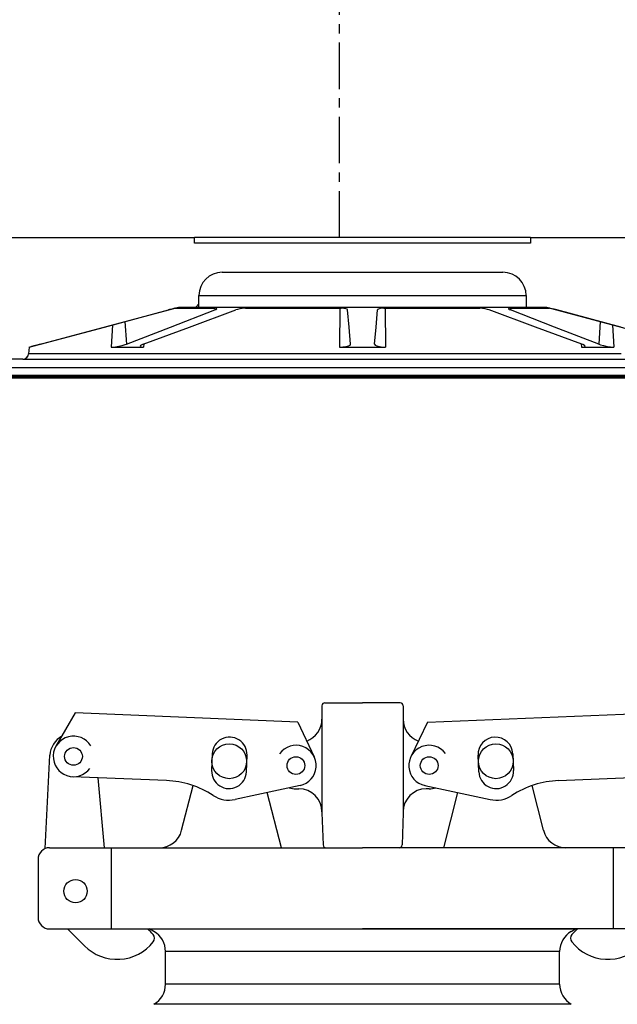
# Model space of a CAD drawing. Extents: x -169 to 2224, y 0 to 2796.
# Tile 218 of 256: x 1595.42 to 1601.87, y 413.24 to 423.85. Entities that reach past the tile are written whole.
import ezdxf

# ---------------------------------------------------------------- set-up
doc = ezdxf.new("R2010")
doc.units = 0
doc.header["$MEASUREMENT"] = 0
doc.header["$PDSIZE"] = 1
doc.linetypes.add('CENTER1', pattern=[0.6625, 0.5, -0.075, 0.0125, -0.075])
doc.layers.get('DEFPOINTS').update_dxf_attribs({"linetype": 'CONTINUOUS'})
for name, color, linetype in [('CENTERLINE', 3, 'CENTER1'), ('DIM', 3, 'CONTINUOUS'), ('FILL-CAP', 1, 'CONTINUOUS'), ('SPILL-BUCKET', 1, 'CONTINUOUS'), ('SWIVEL-ADAPTOR', 1, 'CONTINUOUS')]:
    doc.layers.add(name, color=color, linetype=linetype)
doc.layers.add('FREEZE-LINES', color=8, linetype='CONTINUOUS', plot=False)
doc.styles.add('SIMPLEX', font='simplex')
doc.dimstyles.new('DIM64', dxfattribs={"dimscale": 64, "dimtxt": 0.09375, "dimasz": 0.09375, "dimexe": 0.0625, "dimexo": 0.0625, "dimgap": 0.046875, "dimtad": 1, "dimdec": 4, "dimzin": 3, "dimdsep": 46, "dimlunit": 4, "dimtxsty": 'SIMPLEX', "dimcen": 0, "dimclrd": 256, "dimclre": 256, "dimclrt": 256, "dimadec": 0, "dimazin": 0, "dimtfac": 1, "dimtdec": 4, "dimtmove": 0, "dimatfit": 3, "dimfxl": 1, "dimfrac": 2, "dimtolj": 1, "dimtzin": 0, "dimarcsym": 0})

# ---------------------------------------------------------------- blocks, each defined once
blk = doc.blocks.new('*D19')
at = {"layer": 'DEFPOINTS', "color": 0, "transparency": 16777216}
for p in [(1294.365, 414.289), (1931.872, 414.007), (1931.872, 136.516)]:
    blk.add_point(p, dxfattribs=at)
at = {"layer": 'DIM', "lineweight": -2, "transparency": 16777216}
for p, q in [((1294.365, 410.289), (1294.365, 132.516)), ((1931.872, 410.007), (1931.872, 132.516)), ((1300.365, 136.516), (1925.872, 136.516))]:
    blk.add_line(p, q, dxfattribs=at)
at = {"layer": 'DIM', "transparency": 16777216}
for points in [[(1300.365, 137.516), (1300.365, 135.516), (1294.365, 136.516)], [(1925.872, 137.516), (1925.872, 135.516), (1931.872, 136.516)]]:
    blk.add_solid(points, dxfattribs=at)
at = {"layer": 'DIM', "transparency": 16777216, "insert": (1613.119, 144.087), "char_height": 6, "attachment_point": 5, "style": 'SIMPLEX'}
blk.add_mtext('\\A1;53\'-1 1/2" (F.V. TANK SLAB)', dxfattribs=at)

msp = doc.modelspace()

# ---------------------------------------------------------------- linework, layer by layer
at = {"layer": 'CENTERLINE', "flags": 128}
msp.add_lwpolyline([(1598.87181, 421.50736), (1598.87181, 439.73881), (1606.9608, 447.8278), (1606.9608, 465.14738)], dxfattribs=at)
at = {"layer": 'FILL-CAP', "linetype": 'Continuous'}
for p, q in [((1598.6843, 416.46131), (1598.6843, 416.31556)), ((1598.71555, 416.49256), (1599.1218, 416.49256)), ((1599.52805, 416.49256), (1599.1218, 416.49256)), ((1599.5593, 416.46131), (1599.5593, 416.31556)), ((1596.02323, 416.38242), (1595.81488, 416.024)), ((1598.42246, 416.28395), (1596.02323, 416.38242)), ((1598.6843, 416.31556), (1598.6843, 415.31556)), ((1599.5593, 416.31556), (1599.5593, 415.30506)), ((1599.82115, 416.28395), (1602.22038, 416.38242)), ((1598.42246, 416.28395), (1598.60072, 415.90966)), ((1599.82115, 416.28395), (1599.64288, 415.90966)), ((1595.69908, 414.92059), (1595.75009, 415.92746)), ((1597.50119, 415.94269), (1597.4938, 415.76284)), ((1597.86849, 415.74747), (1597.87587, 415.92731)), ((1600.37512, 415.74747), (1600.36774, 415.92731)), ((1600.74242, 415.94269), (1600.7498, 415.76284)), ((1597.00765, 415.65394), (1595.99503, 415.6955)), ((1596.33675, 414.93006), (1596.27087, 415.68418)), ((1601.23596, 415.65394), (1602.24858, 415.6955)), ((1597.17034, 415.11782), (1597.29418, 415.59962)), ((1598.44938, 415.60177), (1597.74696, 415.45018)), ((1599.79423, 415.60177), (1600.49664, 415.45018)), ((1601.07327, 415.11782), (1600.94942, 415.59962)), ((1598.24634, 414.93082), (1598.09361, 415.52499)), ((1598.4033, 415.56556), (1598.4343, 415.56556)), ((1599.8403, 415.56556), (1599.8093, 415.56556)), ((1599.99727, 414.93082), (1600.15, 415.52499)), ((1598.6843, 415.31556), (1598.6843, 415.30506)), ((1598.6843, 415.30506), (1598.69635, 414.96022)), ((1599.5593, 415.30506), (1599.54726, 414.96022)), ((1599.5593, 415.31556), (1599.5593, 415.30506)), ((1595.7468, 414.93006), (1596.92821, 414.93006)), ((1596.4143, 414.05506), (1596.4143, 414.93006)), ((1596.92821, 414.93006), (1599.1218, 414.93006)), ((1601.3154, 414.93006), (1599.1218, 414.93006)), ((1602.4968, 414.93006), (1601.3154, 414.93006)), ((1601.8293, 414.05506), (1601.8293, 414.93006)), ((1595.6218, 414.80506), (1595.6218, 414.18006)), ((1595.7468, 414.05506), (1599.1218, 414.05506)), ((1595.93897, 414.05506), (1596.12183, 413.87294)), ((1602.4968, 414.05506), (1599.1218, 414.05506))]:
    msp.add_line(p, q, dxfattribs=at)
at = {"layer": 'FILL-CAP', "color": 7, "linetype": 'Continuous'}
for centre, radius in [((1596.004, 415.91407), 0.0955), ((1597.6843, 415.86206), 0.1875), ((1600.5593, 415.86206), 0.1875), ((1598.4033, 415.81556), 0.0955), ((1599.8403, 415.81556), 0.0955), ((1596.0263, 414.46206), 0.126)]:
    msp.add_circle(centre, radius, dxfattribs=at)
at = {"layer": 'FILL-CAP', "linetype": 'Continuous'}
msp.add_circle((1598.4033, 415.81556), 0.096, dxfattribs=at)
for centre, radius, start, end in [((1598.71555, 416.46131), 0.03125, 90, 180), ((1599.52805, 416.46131), 0.03125, 0, 90), ((1598.4343, 416.31556), 0.25, 289.892293, 0), ((1599.8093, 416.31556), 0.25, 180, 250.107707), ((1595.99977, 415.91481), 0.25, 119.01975, 177.100106), ((1596.00408, 415.91407), 0.2188, 31.207475, 324.090131), ((1598.4033, 415.81556), 0.2187, 281.860503, 144.076614), ((1599.83906, 415.81549), 0.2187, 36.599886, 258.815997), ((1596.96664, 414.65478), 1, 57.003012, 87.64961), ((1598.4033, 415.81556), 0.25, 253.199633, 269.999877), ((1599.8403, 415.81556), 0.25, 270.000123, 286.800367), ((1601.27697, 414.65478), 1, 92.35039, 122.996988), ((1597.68115, 415.75515), 0.312, 237.003012, 282.178318), ((1598.4343, 415.31556), 0.25, 0, 90), ((1599.8093, 415.31556), 0.25, 90, 180), ((1600.56246, 415.75515), 0.312, 257.821682, 302.996988), ((1596.92821, 415.18006), 0.25, 270, 345.58427), ((1601.3154, 415.18006), 0.25, 194.41573, 270), ((1598.72758, 414.96131), 0.03125, 182, 270), ((1599.51603, 414.96131), 0.03125, 270, 358), ((1595.7468, 414.80506), 0.125, 90, 180), ((1595.7468, 414.18006), 0.125, 180, 270), ((1596.48488, 413.6683), 0.5, 40.753152, 50.670514), ((1596.8163, 413.9539), 0.0625, 321.339848, 40.753152), ((1601.42731, 413.9539), 0.0625, 139.246848, 218.660152), ((1601.75873, 413.6683), 0.5, 129.329486, 139.246848), ((1596.47467, 414.22721), 0.5, 225.115836, 321.339848), ((1601.76894, 414.22721), 0.5, 218.660152, 314.884164)]:
    msp.add_arc(centre, radius, start, end, dxfattribs=at)
at = {"layer": 'FILL-CAP', "color": 1, "linetype": 'Continuous'}
for centre, start, end in [((1597.68853, 415.935), 357.64961, 177.64961), ((1600.55508, 415.935), 2.35039, 182.35039), ((1597.68115, 415.75515), 177.64961, 357.649627), ((1600.56246, 415.75515), 182.350373, 2.35039)]:
    msp.add_arc(centre, 0.1875, start, end, dxfattribs=at)
at = {"layer": 'FREEZE-LINES', "linetype": 'Continuous'}
msp.add_line((1080.74363, 420.00736), (1852.00103, 420.00736), dxfattribs=at)
at = {"layer": 'SPILL-BUCKET', "linetype": 'Continuous'}
for p, q in [((1593.1259, 421.50736), (1597.31054, 421.50736)), ((1597.31054, 421.4449), (1597.31054, 421.50736)), ((1597.31642, 421.50736), (1597.31054, 421.50736)), ((1600.93307, 421.4449), (1597.31054, 421.4449)), ((1597.334, 421.50736), (1597.31642, 421.50736)), ((1597.36318, 421.50736), (1597.334, 421.50736)), ((1597.40376, 421.50736), (1597.36318, 421.50736)), ((1597.45548, 421.50736), (1597.40376, 421.50736)), ((1597.51801, 421.50736), (1597.45548, 421.50736)), ((1597.59094, 421.50736), (1597.51801, 421.50736)), ((1597.6738, 421.50736), (1597.59094, 421.50736)), ((1597.76606, 421.50736), (1597.6738, 421.50736)), ((1597.8671, 421.50736), (1597.76606, 421.50736)), ((1597.97628, 421.50736), (1597.8671, 421.50736)), ((1598.09289, 421.50736), (1597.97628, 421.50736)), ((1598.21617, 421.50736), (1598.09289, 421.50736)), ((1598.34533, 421.50736), (1598.21617, 421.50736)), ((1598.47952, 421.50736), (1598.34533, 421.50736)), ((1598.61788, 421.50736), (1598.47952, 421.50736)), ((1598.75951, 421.50736), (1598.61788, 421.50736)), ((1598.90348, 421.50736), (1598.75951, 421.50736)), ((1599.04887, 421.50736), (1598.90348, 421.50736)), ((1599.19474, 421.50736), (1599.04887, 421.50736)), ((1599.34013, 421.50736), (1599.19474, 421.50736)), ((1599.4841, 421.50736), (1599.34013, 421.50736)), ((1599.62573, 421.50736), (1599.4841, 421.50736)), ((1599.76409, 421.50736), (1599.62573, 421.50736)), ((1599.89828, 421.50736), (1599.76409, 421.50736)), ((1600.02744, 421.50736), (1599.89828, 421.50736)), ((1600.15072, 421.50736), (1600.02744, 421.50736)), ((1600.26733, 421.50736), (1600.15072, 421.50736)), ((1600.37651, 421.50736), (1600.26733, 421.50736)), ((1600.47755, 421.50736), (1600.37651, 421.50736)), ((1600.56981, 421.50736), (1600.47755, 421.50736)), ((1600.65267, 421.50736), (1600.56981, 421.50736)), ((1600.7256, 421.50736), (1600.65267, 421.50736)), ((1600.78813, 421.50736), (1600.7256, 421.50736)), ((1600.83985, 421.50736), (1600.78813, 421.50736)), ((1600.88043, 421.50736), (1600.83985, 421.50736)), ((1600.90961, 421.50736), (1600.88043, 421.50736)), ((1600.92719, 421.50736), (1600.90961, 421.50736)), ((1600.93307, 421.50736), (1600.92719, 421.50736)), ((1600.93307, 421.50736), (1600.93307, 421.4449)), ((1600.93307, 421.50736), (1605.11771, 421.50736)), ((1597.60721, 421.13261), (1600.63639, 421.13261)), ((1597.35739, 420.88278), (1597.36341, 420.88278)), ((1597.35739, 420.75787), (1597.35739, 420.88278)), ((1597.36341, 420.88278), (1597.38145, 420.88278)), ((1597.38145, 420.88278), (1597.41138, 420.88278)), ((1597.41138, 420.88278), (1597.45299, 420.88278)), ((1597.45299, 420.88278), (1597.506, 420.88278)), ((1597.506, 420.88278), (1597.57004, 420.88278)), ((1597.57004, 420.88278), (1597.64469, 420.88278)), ((1597.64469, 420.88278), (1597.72943, 420.88278)), ((1597.72943, 420.88278), (1597.82368, 420.88278)), ((1597.82368, 420.88278), (1597.9268, 420.88278)), ((1597.9268, 420.88278), (1598.03808, 420.88278)), ((1598.03808, 420.88278), (1598.15676, 420.88278)), ((1598.15676, 420.88278), (1598.28203, 420.88278)), ((1598.28203, 420.88278), (1598.41305, 420.88278)), ((1598.41305, 420.88278), (1598.5489, 420.88278)), ((1598.5489, 420.88278), (1598.68867, 420.88278)), ((1598.68867, 420.88278), (1598.83139, 420.88278)), ((1598.83139, 420.88278), (1598.9761, 420.88278)), ((1598.9761, 420.88278), (1599.1218, 420.88278)), ((1599.1218, 420.88278), (1599.26751, 420.88278)), ((1599.26751, 420.88278), (1599.41222, 420.88278)), ((1599.41222, 420.88278), (1599.55494, 420.88278)), ((1599.55494, 420.88278), (1599.69471, 420.88278)), ((1599.69471, 420.88278), (1599.83056, 420.88278)), ((1599.83056, 420.88278), (1599.96158, 420.88278)), ((1599.96158, 420.88278), (1600.08685, 420.88278)), ((1600.08685, 420.88278), (1600.20553, 420.88278)), ((1600.20553, 420.88278), (1600.31681, 420.88278)), ((1600.31681, 420.88278), (1600.41993, 420.88278)), ((1600.41993, 420.88278), (1600.51418, 420.88278)), ((1600.51418, 420.88278), (1600.59892, 420.88278)), ((1600.59892, 420.88278), (1600.67357, 420.88278)), ((1600.67357, 420.88278), (1600.73761, 420.88278)), ((1600.73761, 420.88278), (1600.79062, 420.88278)), ((1600.79062, 420.88278), (1600.83223, 420.88278)), ((1600.83223, 420.88278), (1600.86216, 420.88278)), ((1600.86216, 420.88278), (1600.8802, 420.88278)), ((1600.8802, 420.88278), (1600.88622, 420.88278)), ((1600.88622, 420.88278), (1600.88622, 420.75787)), ((1597.35739, 420.79142), (1597.32384, 420.75787)), ((1595.52627, 420.3258), (1597.13879, 420.75787)), ((1596.33777, 420.54223), (1597.02754, 420.7264)), ((1597.04099, 420.72996), (1597.02754, 420.7264)), ((1597.06542, 420.73629), (1597.04099, 420.72996)), ((1597.05061, 420.54223), (1597.52696, 420.7264)), ((1597.0851, 420.74116), (1597.06542, 420.73629)), ((1597.09846, 420.74416), (1597.0851, 420.74116)), ((1597.10391, 420.74499), (1597.09846, 420.74416)), ((1597.10391, 420.74499), (1597.12867, 420.74499)), ((1597.12867, 420.74499), (1597.16608, 420.74499)), ((1597.13879, 420.75787), (1597.35739, 420.75787)), ((1597.16608, 420.74499), (1597.21588, 420.74499)), ((1597.21588, 420.74499), (1597.27777, 420.74499)), ((1597.25578, 420.54223), (1597.75492, 420.7264)), ((1597.27777, 420.74499), (1597.35135, 420.74499)), ((1597.35135, 420.74499), (1597.43615, 420.74499)), ((1597.35739, 420.75787), (1597.36341, 420.75787)), ((1597.36341, 420.75787), (1597.38145, 420.75787)), ((1597.38145, 420.75787), (1597.41138, 420.75787)), ((1597.41138, 420.75787), (1597.45299, 420.75787)), ((1597.43615, 420.74499), (1597.53164, 420.74499)), ((1597.45299, 420.75787), (1597.506, 420.75787)), ((1597.506, 420.75787), (1597.57004, 420.75787)), ((1597.52581, 420.745), (1597.52696, 420.7264)), ((1597.52696, 420.7264), (1597.54065, 420.73261)), ((1597.53595, 420.7449), (1597.53164, 420.74499)), ((1597.54646, 420.74299), (1597.53595, 420.7449)), ((1597.54065, 420.73261), (1597.54829, 420.73874)), ((1597.54829, 420.73874), (1597.54646, 420.74299)), ((1597.57004, 420.75787), (1597.64469, 420.75787)), ((1597.64469, 420.75787), (1597.72943, 420.75787)), ((1597.72943, 420.75787), (1597.82368, 420.75787)), ((1597.77297, 420.73217), (1597.75492, 420.7264)), ((1597.79761, 420.73808), (1597.77297, 420.73217)), ((1597.82304, 420.74237), (1597.79761, 420.73808)), ((1597.84699, 420.74467), (1597.82304, 420.74237)), ((1597.82368, 420.75787), (1597.9268, 420.75787)), ((1597.85823, 420.74499), (1597.84699, 420.74467)), ((1597.85823, 420.74499), (1597.98875, 420.74499)), ((1597.9268, 420.75787), (1598.03808, 420.75787)), ((1597.98875, 420.74499), (1598.12645, 420.74499)), ((1598.03808, 420.75787), (1598.15676, 420.75787)), ((1598.12645, 420.74499), (1598.27046, 420.74499)), ((1598.15676, 420.75787), (1598.28203, 420.75787)), ((1598.27046, 420.74499), (1598.41987, 420.74499)), ((1598.28203, 420.75787), (1598.41305, 420.75787)), ((1598.41305, 420.75787), (1598.5489, 420.75787)), ((1598.41987, 420.74499), (1598.57372, 420.74499)), ((1598.5489, 420.75787), (1598.68867, 420.75787)), ((1598.57372, 420.74499), (1598.73106, 420.74499)), ((1598.68867, 420.75787), (1598.83139, 420.75787)), ((1598.73106, 420.74499), (1598.89086, 420.74499)), ((1598.83139, 420.75787), (1598.9761, 420.75787)), ((1598.87683, 420.74499), (1598.87431, 420.3258)), ((1598.8953, 420.74496), (1598.89086, 420.74499)), ((1598.92012, 420.74333), (1598.8953, 420.74496)), ((1598.94117, 420.73932), (1598.92012, 420.74333)), ((1598.95533, 420.73339), (1598.94117, 420.73932)), ((1598.96061, 420.7264), (1598.95533, 420.73339)), ((1598.97673, 420.54223), (1598.96061, 420.7264)), ((1598.9761, 420.75787), (1599.1218, 420.75787)), ((1599.1218, 420.75787), (1599.26751, 420.75787)), ((1599.26688, 420.54223), (1599.283, 420.7264)), ((1599.26751, 420.75787), (1599.41222, 420.75787)), ((1599.28447, 420.72996), (1599.283, 420.7264)), ((1599.29373, 420.73629), (1599.28447, 420.72996)), ((1599.31003, 420.74116), (1599.29373, 420.73629)), ((1599.33167, 420.74416), (1599.31003, 420.74116)), ((1599.35274, 420.74499), (1599.33167, 420.74416)), ((1599.35274, 420.74499), (1599.51255, 420.74499)), ((1599.36678, 420.74499), (1599.3693, 420.3258)), ((1599.41222, 420.75787), (1599.55494, 420.75787)), ((1599.51255, 420.74499), (1599.66989, 420.74499)), ((1599.55494, 420.75787), (1599.69471, 420.75787)), ((1599.66989, 420.74499), (1599.82374, 420.74499)), ((1599.69471, 420.75787), (1599.83056, 420.75787)), ((1599.82374, 420.74499), (1599.97315, 420.74499)), ((1599.83056, 420.75787), (1599.96158, 420.75787)), ((1599.96158, 420.75787), (1600.08685, 420.75787)), ((1599.97315, 420.74499), (1600.11716, 420.74499)), ((1600.08685, 420.75787), (1600.20553, 420.75787)), ((1600.11716, 420.74499), (1600.25486, 420.74499)), ((1600.20553, 420.75787), (1600.31681, 420.75787)), ((1600.25486, 420.74499), (1600.38538, 420.74499)), ((1600.31681, 420.75787), (1600.41993, 420.75787)), ((1600.39137, 420.7449), (1600.38538, 420.74499)), ((1600.4156, 420.74299), (1600.39137, 420.7449)), ((1600.44267, 420.73874), (1600.4156, 420.74299)), ((1600.41993, 420.75787), (1600.51418, 420.75787)), ((1600.46908, 420.73261), (1600.44267, 420.73874)), ((1600.48869, 420.7264), (1600.46908, 420.73261)), ((1600.98783, 420.54223), (1600.48869, 420.7264)), ((1600.51418, 420.75787), (1600.59892, 420.75787)), ((1600.59892, 420.75787), (1600.67357, 420.75787)), ((1600.67357, 420.75787), (1600.73761, 420.75787)), ((1600.6961, 420.74237), (1600.69575, 420.73808)), ((1600.69575, 420.73808), (1600.70375, 420.73217)), ((1600.70452, 420.74467), (1600.6961, 420.74237)), ((1600.70375, 420.73217), (1600.71665, 420.7264)), ((1600.71197, 420.74499), (1600.70452, 420.74467)), ((1600.71197, 420.74499), (1600.80746, 420.74499)), ((1600.7178, 420.745), (1600.71665, 420.7264)), ((1601.193, 420.54223), (1600.71665, 420.7264)), ((1600.73761, 420.75787), (1600.79062, 420.75787)), ((1600.79062, 420.75787), (1600.83223, 420.75787)), ((1600.80746, 420.74499), (1600.89226, 420.74499)), ((1600.83223, 420.75787), (1600.86216, 420.75787)), ((1600.86216, 420.75787), (1600.8802, 420.75787)), ((1600.8802, 420.75787), (1600.88622, 420.75787)), ((1600.88622, 420.75787), (1601.10482, 420.75787)), ((1600.89226, 420.74499), (1600.96584, 420.74499)), ((1600.96584, 420.74499), (1601.02773, 420.74499)), ((1601.02773, 420.74499), (1601.07753, 420.74499)), ((1601.07753, 420.74499), (1601.11493, 420.74499)), ((1601.10482, 420.75787), (1602.71734, 420.3258)), ((1601.11493, 420.74499), (1601.13971, 420.74499)), ((1601.14034, 420.74496), (1601.13971, 420.74499)), ((1601.14909, 420.74333), (1601.14034, 420.74496)), ((1601.16609, 420.73932), (1601.14909, 420.74333)), ((1601.1895, 420.73339), (1601.16609, 420.73932)), ((1601.21607, 420.7264), (1601.1895, 420.73339)), ((1601.90584, 420.54223), (1601.21607, 420.7264)), ((1596.42624, 420.56586), (1596.4104, 420.3258)), ((1596.55926, 420.60137), (1596.57433, 420.35779)), ((1601.68435, 420.60137), (1601.66928, 420.35779)), ((1601.81737, 420.56586), (1601.8332, 420.3258)), ((1595.64807, 420.35779), (1596.33777, 420.54223)), ((1596.57433, 420.35779), (1597.05061, 420.54223)), ((1596.75668, 420.35779), (1597.25578, 420.54223)), ((1598.99286, 420.35779), (1598.97673, 420.54223)), ((1599.25075, 420.35779), (1599.26688, 420.54223)), ((1601.48693, 420.35779), (1600.98783, 420.54223)), ((1601.66928, 420.35779), (1601.193, 420.54223)), ((1595.6101, 420.34757), (1595.57617, 420.33828)), ((1595.64807, 420.35779), (1595.6101, 420.34757)), ((1596.52992, 420.34389), (1596.56281, 420.35362)), ((1596.56281, 420.35362), (1596.57433, 420.35779)), ((1596.74184, 420.35166), (1596.72584, 420.34184)), ((1596.75668, 420.35779), (1596.74184, 420.35166)), ((1596.76238, 420.3599), (1596.76042, 420.3258)), ((1598.96929, 420.33853), (1598.98689, 420.3474)), ((1598.98689, 420.3474), (1598.99286, 420.35779)), ((1599.25075, 420.35779), (1599.25651, 420.34757)), ((1599.25651, 420.34757), (1599.27503, 420.33828)), ((1601.48124, 420.3599), (1601.48319, 420.3258)), ((1601.49742, 420.35362), (1601.48693, 420.35779)), ((1601.51533, 420.34389), (1601.49742, 420.35362)), ((1601.66928, 420.35779), (1601.68671, 420.35166)), ((1601.68671, 420.35166), (1601.72187, 420.34184)), ((1595.52627, 420.3258), (1595.51988, 420.25277)), ((1595.52576, 420.25277), (1595.51988, 420.25277)), ((1595.54336, 420.25277), (1595.52576, 420.25277)), ((1595.52627, 420.3258), (1595.52841, 420.3258)), ((1595.52841, 420.3258), (1595.5348, 420.3258)), ((1595.53688, 420.32688), (1595.5348, 420.3258)), ((1595.53483, 420.32609), (1595.5348, 420.3258)), ((1595.55074, 420.33111), (1595.53688, 420.32688)), ((1595.57264, 420.25277), (1595.54336, 420.25277)), ((1595.57617, 420.33828), (1595.55074, 420.33111)), ((1595.61349, 420.25277), (1595.57264, 420.25277)), ((1595.66579, 420.25277), (1595.61349, 420.25277)), ((1595.72935, 420.25277), (1595.66579, 420.25277)), ((1595.80399, 420.25277), (1595.72935, 420.25277)), ((1595.88945, 420.25277), (1595.80399, 420.25277)), ((1595.98545, 420.25277), (1595.88945, 420.25277)), ((1596.09168, 420.25277), (1595.98545, 420.25277)), ((1596.20779, 420.25277), (1596.09168, 420.25277)), ((1596.33341, 420.25277), (1596.20779, 420.25277)), ((1596.46812, 420.25277), (1596.33341, 420.25277)), ((1596.4104, 420.3258), (1596.42655, 420.32637)), ((1596.4104, 420.3258), (1596.57938, 420.3258)), ((1596.42655, 420.32637), (1596.4583, 420.3297)), ((1596.4583, 420.3297), (1596.49382, 420.33569)), ((1596.61149, 420.25277), (1596.46812, 420.25277)), ((1596.49382, 420.33569), (1596.52992, 420.34389)), ((1596.57938, 420.3258), (1596.76042, 420.3258)), ((1596.76305, 420.25277), (1596.61149, 420.25277)), ((1596.72584, 420.34184), (1596.72287, 420.33368)), ((1596.72287, 420.33368), (1596.73305, 420.3282)), ((1596.73305, 420.3282), (1596.75435, 420.32588)), ((1596.75435, 420.32588), (1596.76042, 420.3258)), ((1596.9223, 420.25277), (1596.76305, 420.25277)), ((1597.08872, 420.25277), (1596.9223, 420.25277)), ((1597.26178, 420.25277), (1597.08872, 420.25277)), ((1597.44091, 420.25277), (1597.26178, 420.25277)), ((1597.62551, 420.25277), (1597.44091, 420.25277)), ((1597.815, 420.25277), (1597.62551, 420.25277)), ((1598.00875, 420.25277), (1597.815, 420.25277)), ((1598.20613, 420.25277), (1598.00875, 420.25277)), ((1598.4065, 420.25277), (1598.20613, 420.25277)), ((1598.6092, 420.25277), (1598.4065, 420.25277)), ((1598.81357, 420.25277), (1598.6092, 420.25277)), ((1599.01895, 420.25277), (1598.81357, 420.25277)), ((1598.87431, 420.3258), (1598.90966, 420.32727)), ((1598.87431, 420.3258), (1599.1218, 420.3258)), ((1598.90966, 420.32727), (1598.94263, 420.33165)), ((1598.94263, 420.33165), (1598.96929, 420.33853)), ((1599.22466, 420.25277), (1599.01895, 420.25277)), ((1599.1218, 420.3258), (1599.3693, 420.3258)), ((1599.43004, 420.25277), (1599.22466, 420.25277)), ((1599.27503, 420.33828), (1599.30393, 420.33111)), ((1599.30393, 420.33111), (1599.33899, 420.32688)), ((1599.33899, 420.32688), (1599.3693, 420.3258)), ((1599.63441, 420.25277), (1599.43004, 420.25277)), ((1599.83711, 420.25277), (1599.63441, 420.25277)), ((1600.03748, 420.25277), (1599.83711, 420.25277)), ((1600.23486, 420.25277), (1600.03748, 420.25277)), ((1600.42861, 420.25277), (1600.23486, 420.25277)), ((1600.6181, 420.25277), (1600.42861, 420.25277)), ((1600.8027, 420.25277), (1600.6181, 420.25277)), ((1600.98183, 420.25277), (1600.8027, 420.25277)), ((1601.15489, 420.25277), (1600.98183, 420.25277)), ((1601.32131, 420.25277), (1601.15489, 420.25277)), ((1601.48056, 420.25277), (1601.32131, 420.25277)), ((1601.63212, 420.25277), (1601.48056, 420.25277)), ((1601.48319, 420.3258), (1601.49836, 420.32637)), ((1601.48319, 420.3258), (1601.66423, 420.3258)), ((1601.49836, 420.32637), (1601.51535, 420.3297)), ((1601.52128, 420.33569), (1601.51533, 420.34389)), ((1601.51535, 420.3297), (1601.52128, 420.33569)), ((1601.77549, 420.25277), (1601.63212, 420.25277)), ((1601.66423, 420.3258), (1601.8332, 420.3258)), ((1601.72187, 420.34184), (1601.76043, 420.33368)), ((1601.76043, 420.33368), (1601.79711, 420.3282)), ((1601.9102, 420.25277), (1601.77549, 420.25277)), ((1601.79711, 420.3282), (1601.82751, 420.32588)), ((1601.82751, 420.32588), (1601.8332, 420.3258)), ((1595.45766, 420.19575), (1593.77176, 420.19575)), ((1595.45766, 420.19575), (1595.46364, 420.19575)), ((1595.46364, 420.19575), (1595.48155, 420.19575)), ((1595.48155, 420.19575), (1595.51133, 420.19575)), ((1595.51527, 420.23407), (1595.4818, 420.20061)), ((1595.51133, 420.19575), (1595.55289, 420.19575)), ((1595.55289, 420.19575), (1595.60609, 420.19575)), ((1595.60609, 420.19575), (1595.67075, 420.19575)), ((1595.67075, 420.19575), (1595.74668, 420.19575)), ((1595.74668, 420.19575), (1595.83361, 420.19575)), ((1595.83361, 420.19575), (1595.93127, 420.19575)), ((1595.93127, 420.19575), (1596.03933, 420.19575)), ((1596.03933, 420.19575), (1596.15745, 420.19575)), ((1596.15745, 420.19575), (1596.28524, 420.19575)), ((1596.28524, 420.19575), (1596.42228, 420.19575)), ((1596.42228, 420.19575), (1596.56813, 420.19575)), ((1596.56813, 420.19575), (1596.7223, 420.19575)), ((1596.7223, 420.19575), (1596.8843, 420.19575)), ((1596.8843, 420.19575), (1597.05361, 420.19575)), ((1597.05361, 420.19575), (1597.22965, 420.19575)), ((1597.22965, 420.19575), (1597.41187, 420.19575)), ((1597.41187, 420.19575), (1597.59967, 420.19575)), ((1597.59967, 420.19575), (1597.79243, 420.19575)), ((1597.79243, 420.19575), (1597.98952, 420.19575)), ((1597.98952, 420.19575), (1598.19031, 420.19575)), ((1598.19031, 420.19575), (1598.39414, 420.19575)), ((1598.39414, 420.19575), (1598.60034, 420.19575)), ((1598.60034, 420.19575), (1598.80825, 420.19575)), ((1598.80825, 420.19575), (1599.01717, 420.19575)), ((1599.01717, 420.19575), (1599.22644, 420.19575)), ((1599.22644, 420.19575), (1599.43536, 420.19575)), ((1599.43536, 420.19575), (1599.64327, 420.19575)), ((1599.64327, 420.19575), (1599.84947, 420.19575)), ((1599.84947, 420.19575), (1600.0533, 420.19575)), ((1600.0533, 420.19575), (1600.25409, 420.19575)), ((1600.25409, 420.19575), (1600.45118, 420.19575)), ((1600.45118, 420.19575), (1600.64394, 420.19575)), ((1600.64394, 420.19575), (1600.83174, 420.19575)), ((1600.83174, 420.19575), (1601.01396, 420.19575)), ((1601.01396, 420.19575), (1601.19, 420.19575)), ((1601.19, 420.19575), (1601.35931, 420.19575)), ((1601.35931, 420.19575), (1601.52131, 420.19575)), ((1601.52131, 420.19575), (1601.67548, 420.19575)), ((1601.67548, 420.19575), (1601.82133, 420.19575)), ((1601.82133, 420.19575), (1601.95837, 420.19575))]:
    msp.add_line(p, q, dxfattribs=at)
at = {"layer": 'SPILL-BUCKET', "color": 7, "linetype": 'Continuous'}
for p, q in [((1594.42484, 420.10782), (1605.62305, 420.10782)), ((1594.42693, 420.02399), (1605.62744, 420.02399)), ((1605.78338, 419.99276), (1594.42724, 419.99276))]:
    msp.add_line(p, q, dxfattribs=at)
at = {"layer": 'SPILL-BUCKET', "linetype": 'Continuous'}
for centre, radius, start, end in [((1597.60721, 420.88278), 0.24983, 90, 180), ((1600.63639, 420.88278), 0.24983, 0, 90), ((1595.45766, 420.25821), 0.06246, 270, 355)]:
    msp.add_arc(centre, radius, start, end, dxfattribs=at)
at = {"layer": 'SWIVEL-ADAPTOR', "linetype": 'Continuous'}
for p, q in [((1596.8718, 414.02763), (1596.8245, 414.05506)), ((1596.8718, 414.02763), (1596.8245, 414.05506)), ((1596.8718, 414.02763), (1596.8245, 414.05506)), ((1596.8718, 414.02763), (1596.8245, 414.05506)), ((1596.8245, 414.05506), (1601.41911, 414.05506)), ((1601.3718, 414.02763), (1601.41911, 414.05506)), ((1601.3718, 414.02763), (1601.41911, 414.05506)), ((1601.3718, 414.02763), (1601.41911, 414.05506)), ((1601.3718, 414.02763), (1601.41911, 414.05506)), ((1596.9968, 413.45925), (1596.9968, 413.81128)), ((1596.9968, 413.45925), (1596.9968, 413.81128)), ((1601.2468, 413.45925), (1601.2468, 413.81128)), ((1601.2468, 413.45925), (1601.2468, 413.81128))]:
    msp.add_line(p, q, dxfattribs=at)
at = {"layer": 'SWIVEL-ADAPTOR', "color": 7}
for p, q in [((1601.24627, 413.81128), (1596.99627, 413.81128)), ((1601.24627, 413.45925), (1596.99574, 413.45925)), ((1601.37187, 413.24302), (1596.87067, 413.24302))]:
    msp.add_line(p, q, dxfattribs=at)
at = {"layer": 'SWIVEL-ADAPTOR', "linetype": 'Continuous'}
for centre, start, end in [((1596.7468, 413.81128), 0, 59.981633), ((1596.7468, 413.81128), 0, 59.981633), ((1601.4968, 413.81128), 120.018367, 180), ((1601.4968, 413.81128), 120.018367, 180), ((1596.7468, 413.45925), 299.91219, 0), ((1596.7468, 413.45925), 299.91219, 0), ((1601.4968, 413.45925), 180, 240.08781), ((1601.4968, 413.45925), 180, 240.08781)]:
    msp.add_arc(centre, 0.24947, start, end, dxfattribs=at)

# ---------------------------------------------------------------- dimensions: what is measured, and where the dimension line sits
at = {"layer": 'DIM'}
dim = msp.add_linear_dim(base=(1931.87181, 136.51592), p1=(1294.36544, 414.28861), p2=(1931.87181, 414.00736), angle=0, text='<> (F.V. TANK SLAB)', dimstyle='DIM64', dxfattribs=at)
dim.commit()
dim.dimension.update_dxf_attribs({"geometry": '*D19', "text_midpoint": (1613.11863, 144.08735)})

doc.saveas('drawing.dxf')
